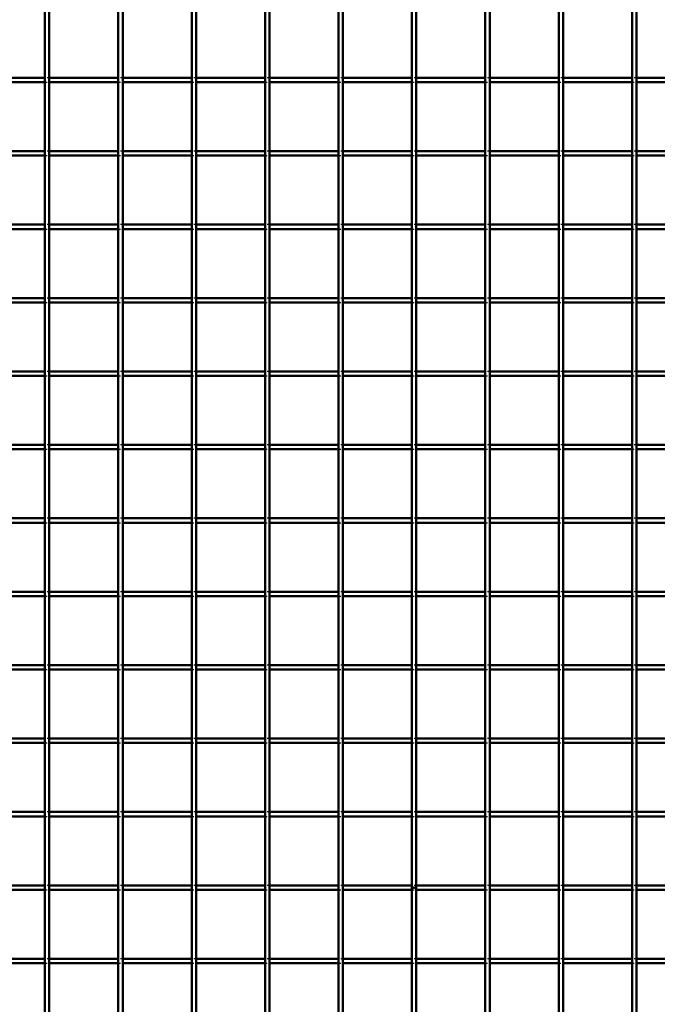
# Model space of a CAD drawing. Header units: millimetres. Extents: x -746 to 545, y -500 to 878.
# Tile 5 of 7: x -179 to 110, y -53 to 394. Entities that reach past the tile are written whole.
import ezdxf

# ---------------------------------------------------------------- set-up
doc = ezdxf.new("R2010")
doc.units = ezdxf.units.MM
doc.linetypes.add('Dashed', pattern=[2, 1, -1])
for name, color, linetype, lineweight in [('2d ConnectionPoints', 7, 'Continuous', 50), ('AM_0', 7, 'Continuous', 50), ('AM_9', 6, 'Dashed', 25)]:
    doc.layers.add(name, color=color, linetype=linetype, lineweight=lineweight)

# ---------------------------------------------------------------- blocks, each defined once
blk = doc.blocks.new('9_LP230332P35011000800VERTICALC7_0_in_LPP2303321180010003500_4')
at = {"layer": 'AM_0'}
for p, q in [((-167.65, -498), (-167.65, 498)), ((-165.65, -498), (-165.65, 498))]:
    blk.add_line(p, q, dxfattribs=at)
blk = doc.blocks.new('10_LP230332P35011000800VERTICALC8_0_in_LPP2303321180010003500_4')
at = {"layer": 'AM_0'}
for p, q in [((-134.32, -498), (-134.32, 498)), ((-132.32, -498), (-132.32, 498))]:
    blk.add_line(p, q, dxfattribs=at)
blk = doc.blocks.new('11_LP230332P35011000800VERTICALC9_0_in_LPP2303321180010003500_4')
at = {"layer": 'AM_0'}
for p, q in [((-100.99, -498), (-100.99, 498)), ((-98.99, -498), (-98.99, 498))]:
    blk.add_line(p, q, dxfattribs=at)
blk = doc.blocks.new('12_LP230332P35011000800VERTICALC10_0_in_LPP2303321180010003500_4')
at = {"layer": 'AM_0'}
for p, q in [((-67.66, -498), (-67.66, 498)), ((-65.66, -498), (-65.66, 498))]:
    blk.add_line(p, q, dxfattribs=at)
blk = doc.blocks.new('13_LP230332P35011000800VERTICALC11_0_in_LPP2303321180010003500_4')
at = {"layer": 'AM_0'}
for p, q in [((-34.33, -498), (-34.33, 498)), ((-32.33, -498), (-32.33, 498))]:
    blk.add_line(p, q, dxfattribs=at)
blk = doc.blocks.new('14_LP230332P35011000800VERTICALC12_0_in_LPP2303321180010003500_4')
at = {"layer": 'AM_0'}
for p, q in [((-1, -498), (-1, 498)), ((1, -498), (1, 498))]:
    blk.add_line(p, q, dxfattribs=at)
blk = doc.blocks.new('15_LP230332P35011000800VERTICALC13_0_in_LPP2303321180010003500_4')
at = {"layer": 'AM_0'}
for p, q in [((32.33, -498), (32.33, 498)), ((34.33, -498), (34.33, 498))]:
    blk.add_line(p, q, dxfattribs=at)
blk = doc.blocks.new('16_LP230332P35011000800VERTICALC14_0_in_LPP2303321180010003500_4')
at = {"layer": 'AM_0'}
for p, q in [((65.66, -498), (65.66, 498)), ((67.66, -498), (67.66, 498))]:
    blk.add_line(p, q, dxfattribs=at)
blk = doc.blocks.new('17_LP230332P35011000800VERTICALC15_0_in_LPP2303321180010003500_4')
at = {"layer": 'AM_0'}
for p, q in [((98.99, -498), (98.99, 498)), ((100.99, -498), (100.99, 498))]:
    blk.add_line(p, q, dxfattribs=at)
blk = doc.blocks.new('40_xkb1wy3oiiabw1kr33jkrdrge________0_in_LPP2303321180010003500_4')
at = {"layer": 'AM_0'}
for p, q in [((-167.65, -32.33), (-198.98, -32.33)), ((-167.65, -34.33), (-198.98, -34.33)), ((-167.65, -32.33), (-167.65, -34.33)), ((-165.65, -34.33), (-165.65, -32.33)), ((-134.32, -32.33), (-165.65, -32.33)), ((-134.32, -34.33), (-165.65, -34.33)), ((-134.32, -32.33), (-134.32, -34.33)), ((-132.32, -34.33), (-132.32, -32.33)), ((-100.99, -32.33), (-132.32, -32.33)), ((-100.99, -34.33), (-132.32, -34.33)), ((-100.99, -32.33), (-100.99, -34.33)), ((-98.99, -34.33), (-98.99, -32.33)), ((-67.66, -32.33), (-98.99, -32.33)), ((-67.66, -34.33), (-98.99, -34.33)), ((-67.66, -32.33), (-67.66, -34.33)), ((-65.66, -34.33), (-65.66, -32.33)), ((-34.33, -32.33), (-65.66, -32.33)), ((-34.33, -34.33), (-65.66, -34.33)), ((-34.33, -32.33), (-34.33, -34.33)), ((-32.33, -34.33), (-32.33, -32.33)), ((-1, -32.33), (-32.33, -32.33)), ((-1, -34.33), (-32.33, -34.33)), ((-1, -32.33), (-1, -34.33)), ((1, -34.33), (1, -32.33)), ((32.33, -32.33), (1, -32.33)), ((32.33, -34.33), (1, -34.33)), ((32.33, -32.33), (32.33, -34.33)), ((34.33, -34.33), (34.33, -32.33)), ((65.66, -32.33), (34.33, -32.33)), ((65.66, -34.33), (34.33, -34.33)), ((65.66, -32.33), (65.66, -34.33)), ((98.99, -32.33), (67.66, -32.33)), ((67.66, -34.33), (67.66, -32.33)), ((98.99, -34.33), (67.66, -34.33)), ((98.99, -32.33), (98.99, -34.33)), ((100.99, -34.33), (100.99, -32.33)), ((132.32, -32.33), (100.99, -32.33)), ((132.32, -34.33), (100.99, -34.33))]:
    blk.add_line(p, q, dxfattribs=at)
at = {"layer": 'AM_9'}
for p, q in [((-165.65, -32.33), (-167.65, -32.33)), ((-167.65, -34.33), (-165.65, -34.33)), ((-132.32, -32.33), (-134.32, -32.33)), ((-134.32, -34.33), (-132.32, -34.33)), ((-98.99, -32.33), (-100.99, -32.33)), ((-100.99, -34.33), (-98.99, -34.33)), ((-65.66, -32.33), (-67.66, -32.33)), ((-67.66, -34.33), (-65.66, -34.33)), ((-32.33, -32.33), (-34.33, -32.33)), ((-34.33, -34.33), (-32.33, -34.33)), ((1, -32.33), (-1, -32.33)), ((-1, -34.33), (1, -34.33)), ((34.33, -32.33), (32.33, -32.33)), ((32.33, -34.33), (34.33, -34.33)), ((67.66, -32.33), (65.66, -32.33)), ((65.66, -34.33), (67.66, -34.33)), ((100.99, -32.33), (98.99, -32.33)), ((98.99, -34.33), (100.99, -34.33))]:
    blk.add_line(p, q, dxfattribs=at)
blk = doc.blocks.new('41_pugq6lfga9k2mry7y4i0ac6al________0_in_LPP2303321180010003500_4')
at = {"layer": 'AM_0'}
for p, q in [((-167.65, 1), (-198.98, 1)), ((-167.65, 1), (-167.65, -1)), ((-165.65, -1), (-165.65, 1)), ((-134.32, 1), (-165.65, 1)), ((-134.32, 1), (-134.32, -1)), ((-132.32, -1), (-132.32, 1)), ((-100.99, 1), (-132.32, 1)), ((-100.99, 1), (-100.99, -1)), ((-98.99, -1), (-98.99, 1)), ((-67.66, 1), (-98.99, 1)), ((-67.66, 1), (-67.66, -1)), ((-65.66, -1), (-65.66, 1)), ((-34.33, 1), (-65.66, 1)), ((-34.33, 1), (-34.33, -1)), ((-32.33, -1), (-32.33, 1)), ((-1, 1), (-32.33, 1)), ((-1, 1), (-1, -1)), ((1, -1), (1, 1)), ((32.33, 1), (1, 1)), ((32.33, 1), (32.33, -1)), ((34.33, -1), (34.33, 1)), ((65.66, 1), (34.33, 1)), ((65.66, 1), (65.66, -1)), ((98.99, 1), (67.66, 1)), ((67.66, -1), (67.66, 1)), ((98.99, 1), (98.99, -1)), ((100.99, -1), (100.99, 1)), ((132.32, 1), (100.99, 1)), ((-167.65, -1), (-198.98, -1)), ((-134.32, -1), (-165.65, -1)), ((-100.99, -1), (-132.32, -1)), ((-67.66, -1), (-98.99, -1)), ((-34.33, -1), (-65.66, -1)), ((-1, -1), (-32.33, -1)), ((32.33, -1), (1, -1)), ((65.66, -1), (34.33, -1)), ((98.99, -1), (67.66, -1)), ((132.32, -1), (100.99, -1))]:
    blk.add_line(p, q, dxfattribs=at)
at = {"layer": 'AM_9'}
for p, q in [((-165.65, 1), (-167.65, 1)), ((-132.32, 1), (-134.32, 1)), ((-98.99, 1), (-100.99, 1)), ((-65.66, 1), (-67.66, 1)), ((-32.33, 1), (-34.33, 1)), ((1, 1), (-1, 1)), ((34.33, 1), (32.33, 1)), ((67.66, 1), (65.66, 1)), ((100.99, 1), (98.99, 1)), ((-167.65, -1), (-165.65, -1)), ((-134.32, -1), (-132.32, -1)), ((-100.99, -1), (-98.99, -1)), ((-67.66, -1), (-65.66, -1)), ((-34.33, -1), (-32.33, -1)), ((-1, -1), (1, -1)), ((32.33, -1), (34.33, -1)), ((65.66, -1), (67.66, -1)), ((98.99, -1), (100.99, -1))]:
    blk.add_line(p, q, dxfattribs=at)
blk = doc.blocks.new('42_sqgnwrau3m3qhb4ws3xx32l6j________0_in_LPP2303321180010003500_4')
at = {"layer": 'AM_0'}
for p, q in [((-167.65, 34.33), (-198.98, 34.33)), ((-167.65, 32.33), (-198.98, 32.33)), ((-167.65, 34.33), (-167.65, 32.33)), ((-165.65, 32.33), (-165.65, 34.33)), ((-134.32, 34.33), (-165.65, 34.33)), ((-134.32, 32.33), (-165.65, 32.33)), ((-134.32, 34.33), (-134.32, 32.33)), ((-132.32, 32.33), (-132.32, 34.33)), ((-100.99, 34.33), (-132.32, 34.33)), ((-100.99, 32.33), (-132.32, 32.33)), ((-100.99, 34.33), (-100.99, 32.33)), ((-98.99, 32.33), (-98.99, 34.33)), ((-67.66, 34.33), (-98.99, 34.33)), ((-67.66, 32.33), (-98.99, 32.33)), ((-67.66, 34.33), (-67.66, 32.33)), ((-65.66, 32.33), (-65.66, 34.33)), ((-34.33, 34.33), (-65.66, 34.33)), ((-34.33, 32.33), (-65.66, 32.33)), ((-34.33, 34.33), (-34.33, 32.33)), ((-32.33, 32.33), (-32.33, 34.33)), ((-1, 34.33), (-32.33, 34.33)), ((-1, 32.33), (-32.33, 32.33)), ((-1, 34.33), (-1, 32.33)), ((1, 32.33), (1, 34.33)), ((32.33, 34.33), (1, 34.33)), ((32.33, 32.33), (1, 32.33)), ((32.33, 34.33), (32.33, 32.33)), ((34.33, 32.33), (34.33, 34.33)), ((65.66, 34.33), (34.33, 34.33)), ((65.66, 32.33), (34.33, 32.33)), ((65.66, 34.33), (65.66, 32.33)), ((98.99, 34.33), (67.66, 34.33)), ((67.66, 32.33), (67.66, 34.33)), ((98.99, 32.33), (67.66, 32.33)), ((98.99, 34.33), (98.99, 32.33)), ((100.99, 32.33), (100.99, 34.33)), ((132.32, 34.33), (100.99, 34.33)), ((132.32, 32.33), (100.99, 32.33))]:
    blk.add_line(p, q, dxfattribs=at)
at = {"layer": 'AM_9'}
for p, q in [((-165.65, 34.33), (-167.65, 34.33)), ((-167.65, 32.33), (-165.65, 32.33)), ((-132.32, 34.33), (-134.32, 34.33)), ((-134.32, 32.33), (-132.32, 32.33)), ((-98.99, 34.33), (-100.99, 34.33)), ((-100.99, 32.33), (-98.99, 32.33)), ((-65.66, 34.33), (-67.66, 34.33)), ((-67.66, 32.33), (-65.66, 32.33)), ((-32.33, 34.33), (-34.33, 34.33)), ((-34.33, 32.33), (-32.33, 32.33)), ((1, 34.33), (-1, 34.33)), ((-1, 32.33), (1, 32.33)), ((34.33, 34.33), (32.33, 34.33)), ((32.33, 32.33), (34.33, 32.33)), ((67.66, 34.33), (65.66, 34.33)), ((65.66, 32.33), (67.66, 32.33)), ((100.99, 34.33), (98.99, 34.33)), ((98.99, 32.33), (100.99, 32.33))]:
    blk.add_line(p, q, dxfattribs=at)
blk = doc.blocks.new('43_4qn4ob4zchq7wpelfztzfkfbi________0_in_LPP2303321180010003500_4')
at = {"layer": 'AM_0'}
for p, q in [((-167.65, 67.66), (-198.98, 67.66)), ((-167.65, 67.66), (-167.65, 65.66)), ((-165.65, 65.66), (-165.65, 67.66)), ((-134.32, 67.66), (-165.65, 67.66)), ((-134.32, 67.66), (-134.32, 65.66)), ((-132.32, 65.66), (-132.32, 67.66)), ((-100.99, 67.66), (-132.32, 67.66)), ((-100.99, 67.66), (-100.99, 65.66)), ((-98.99, 65.66), (-98.99, 67.66)), ((-67.66, 67.66), (-98.99, 67.66)), ((-67.66, 67.66), (-67.66, 65.66)), ((-65.66, 65.66), (-65.66, 67.66)), ((-34.33, 67.66), (-65.66, 67.66)), ((-34.33, 67.66), (-34.33, 65.66)), ((-32.33, 65.66), (-32.33, 67.66)), ((-1, 67.66), (-32.33, 67.66)), ((-1, 67.66), (-1, 65.66)), ((1, 65.66), (1, 67.66)), ((32.33, 67.66), (1, 67.66)), ((32.33, 67.66), (32.33, 65.66)), ((34.33, 65.66), (34.33, 67.66)), ((65.66, 67.66), (34.33, 67.66)), ((65.66, 67.66), (65.66, 65.66)), ((98.99, 67.66), (67.66, 67.66)), ((67.66, 65.66), (67.66, 67.66)), ((98.99, 67.66), (98.99, 65.66)), ((100.99, 65.66), (100.99, 67.66)), ((132.32, 67.66), (100.99, 67.66)), ((-167.65, 65.66), (-198.98, 65.66)), ((-134.32, 65.66), (-165.65, 65.66)), ((-100.99, 65.66), (-132.32, 65.66)), ((-67.66, 65.66), (-98.99, 65.66)), ((-34.33, 65.66), (-65.66, 65.66)), ((-1, 65.66), (-32.33, 65.66)), ((32.33, 65.66), (1, 65.66)), ((65.66, 65.66), (34.33, 65.66)), ((98.99, 65.66), (67.66, 65.66)), ((132.32, 65.66), (100.99, 65.66))]:
    blk.add_line(p, q, dxfattribs=at)
at = {"layer": 'AM_9'}
for p, q in [((-165.65, 67.66), (-167.65, 67.66)), ((-132.32, 67.66), (-134.32, 67.66)), ((-98.99, 67.66), (-100.99, 67.66)), ((-65.66, 67.66), (-67.66, 67.66)), ((-32.33, 67.66), (-34.33, 67.66)), ((1, 67.66), (-1, 67.66)), ((34.33, 67.66), (32.33, 67.66)), ((67.66, 67.66), (65.66, 67.66)), ((100.99, 67.66), (98.99, 67.66)), ((-167.65, 65.66), (-165.65, 65.66)), ((-134.32, 65.66), (-132.32, 65.66)), ((-100.99, 65.66), (-98.99, 65.66)), ((-67.66, 65.66), (-65.66, 65.66)), ((-34.33, 65.66), (-32.33, 65.66)), ((-1, 65.66), (1, 65.66)), ((32.33, 65.66), (34.33, 65.66)), ((65.66, 65.66), (67.66, 65.66)), ((98.99, 65.66), (100.99, 65.66))]:
    blk.add_line(p, q, dxfattribs=at)
blk = doc.blocks.new('44_e1wbtwtw3xaeculc31n89eypa________0_in_LPP2303321180010003500_4')
at = {"layer": 'AM_0'}
for p, q in [((-167.65, 100.99), (-198.98, 100.99)), ((-167.65, 98.99), (-198.98, 98.99)), ((-167.65, 100.99), (-167.65, 98.99)), ((-165.65, 98.99), (-165.65, 100.99)), ((-134.32, 100.99), (-165.65, 100.99)), ((-134.32, 98.99), (-165.65, 98.99)), ((-134.32, 100.99), (-134.32, 98.99)), ((-132.32, 98.99), (-132.32, 100.99)), ((-100.99, 100.99), (-132.32, 100.99)), ((-100.99, 98.99), (-132.32, 98.99)), ((-100.99, 100.99), (-100.99, 98.99)), ((-98.99, 98.99), (-98.99, 100.99)), ((-67.66, 100.99), (-98.99, 100.99)), ((-67.66, 98.99), (-98.99, 98.99)), ((-67.66, 100.99), (-67.66, 98.99)), ((-65.66, 98.99), (-65.66, 100.99)), ((-34.33, 100.99), (-65.66, 100.99)), ((-34.33, 98.99), (-65.66, 98.99)), ((-34.33, 100.99), (-34.33, 98.99)), ((-32.33, 98.99), (-32.33, 100.99)), ((-1, 100.99), (-32.33, 100.99)), ((-1, 98.99), (-32.33, 98.99)), ((-1, 100.99), (-1, 98.99)), ((1, 98.99), (1, 100.99)), ((32.33, 100.99), (1, 100.99)), ((32.33, 98.99), (1, 98.99)), ((32.33, 100.99), (32.33, 98.99)), ((34.33, 98.99), (34.33, 100.99)), ((65.66, 100.99), (34.33, 100.99)), ((65.66, 98.99), (34.33, 98.99)), ((65.66, 100.99), (65.66, 98.99)), ((98.99, 100.99), (67.66, 100.99)), ((67.66, 98.99), (67.66, 100.99)), ((98.99, 98.99), (67.66, 98.99)), ((98.99, 100.99), (98.99, 98.99)), ((100.99, 98.99), (100.99, 100.99)), ((132.32, 100.99), (100.99, 100.99)), ((132.32, 98.99), (100.99, 98.99))]:
    blk.add_line(p, q, dxfattribs=at)
at = {"layer": 'AM_9'}
for p, q in [((-165.65, 100.99), (-167.65, 100.99)), ((-167.65, 98.99), (-165.65, 98.99)), ((-132.32, 100.99), (-134.32, 100.99)), ((-134.32, 98.99), (-132.32, 98.99)), ((-98.99, 100.99), (-100.99, 100.99)), ((-100.99, 98.99), (-98.99, 98.99)), ((-65.66, 100.99), (-67.66, 100.99)), ((-67.66, 98.99), (-65.66, 98.99)), ((-32.33, 100.99), (-34.33, 100.99)), ((-34.33, 98.99), (-32.33, 98.99)), ((1, 100.99), (-1, 100.99)), ((-1, 98.99), (1, 98.99)), ((34.33, 100.99), (32.33, 100.99)), ((32.33, 98.99), (34.33, 98.99)), ((67.66, 100.99), (65.66, 100.99)), ((65.66, 98.99), (67.66, 98.99)), ((100.99, 100.99), (98.99, 100.99)), ((98.99, 98.99), (100.99, 98.99))]:
    blk.add_line(p, q, dxfattribs=at)
blk = doc.blocks.new('45_d7mwcxdder4q5hnhq2jwkasdu________0_in_LPP2303321180010003500_4')
at = {"layer": 'AM_0'}
for p, q in [((-167.65, 134.32), (-198.98, 134.32)), ((-167.65, 134.32), (-167.65, 132.32)), ((-165.65, 132.32), (-165.65, 134.32)), ((-134.32, 134.32), (-165.65, 134.32)), ((-134.32, 134.32), (-134.32, 132.32)), ((-132.32, 132.32), (-132.32, 134.32)), ((-100.99, 134.32), (-132.32, 134.32)), ((-100.99, 134.32), (-100.99, 132.32)), ((-98.99, 132.32), (-98.99, 134.32)), ((-67.66, 134.32), (-98.99, 134.32)), ((-67.66, 134.32), (-67.66, 132.32)), ((-65.66, 132.32), (-65.66, 134.32)), ((-34.33, 134.32), (-65.66, 134.32)), ((-34.33, 134.32), (-34.33, 132.32)), ((-32.33, 132.32), (-32.33, 134.32)), ((-1, 134.32), (-32.33, 134.32)), ((-1, 134.32), (-1, 132.32)), ((1, 132.32), (1, 134.32)), ((32.33, 134.32), (1, 134.32)), ((32.33, 134.32), (32.33, 132.32)), ((34.33, 132.32), (34.33, 134.32)), ((65.66, 134.32), (34.33, 134.32)), ((65.66, 134.32), (65.66, 132.32)), ((98.99, 134.32), (67.66, 134.32)), ((67.66, 132.32), (67.66, 134.32)), ((98.99, 134.32), (98.99, 132.32)), ((100.99, 132.32), (100.99, 134.32)), ((132.32, 134.32), (100.99, 134.32)), ((-167.65, 132.32), (-198.98, 132.32)), ((-134.32, 132.32), (-165.65, 132.32)), ((-100.99, 132.32), (-132.32, 132.32)), ((-67.66, 132.32), (-98.99, 132.32)), ((-34.33, 132.32), (-65.66, 132.32)), ((-1, 132.32), (-32.33, 132.32)), ((32.33, 132.32), (1, 132.32)), ((65.66, 132.32), (34.33, 132.32)), ((98.99, 132.32), (67.66, 132.32)), ((132.32, 132.32), (100.99, 132.32))]:
    blk.add_line(p, q, dxfattribs=at)
at = {"layer": 'AM_9'}
for p, q in [((-165.65, 134.32), (-167.65, 134.32)), ((-132.32, 134.32), (-134.32, 134.32)), ((-98.99, 134.32), (-100.99, 134.32)), ((-65.66, 134.32), (-67.66, 134.32)), ((-32.33, 134.32), (-34.33, 134.32)), ((1, 134.32), (-1, 134.32)), ((34.33, 134.32), (32.33, 134.32)), ((67.66, 134.32), (65.66, 134.32)), ((100.99, 134.32), (98.99, 134.32)), ((-167.65, 132.32), (-165.65, 132.32)), ((-134.32, 132.32), (-132.32, 132.32)), ((-100.99, 132.32), (-98.99, 132.32)), ((-67.66, 132.32), (-65.66, 132.32)), ((-34.33, 132.32), (-32.33, 132.32)), ((-1, 132.32), (1, 132.32)), ((32.33, 132.32), (34.33, 132.32)), ((65.66, 132.32), (67.66, 132.32)), ((98.99, 132.32), (100.99, 132.32))]:
    blk.add_line(p, q, dxfattribs=at)
blk = doc.blocks.new('46_ymil5gs3ijvqv30kng18y4jqv________0_in_LPP2303321180010003500_4')
at = {"layer": 'AM_0'}
for p, q in [((-167.65, 167.65), (-198.98, 167.65)), ((-167.65, 165.65), (-198.98, 165.65)), ((-167.65, 167.65), (-167.65, 165.65)), ((-165.65, 165.65), (-165.65, 167.65)), ((-134.32, 167.65), (-165.65, 167.65)), ((-134.32, 165.65), (-165.65, 165.65)), ((-134.32, 167.65), (-134.32, 165.65)), ((-132.32, 165.65), (-132.32, 167.65)), ((-100.99, 167.65), (-132.32, 167.65)), ((-100.99, 165.65), (-132.32, 165.65)), ((-100.99, 167.65), (-100.99, 165.65)), ((-98.99, 165.65), (-98.99, 167.65)), ((-67.66, 167.65), (-98.99, 167.65)), ((-67.66, 165.65), (-98.99, 165.65)), ((-67.66, 167.65), (-67.66, 165.65)), ((-65.66, 165.65), (-65.66, 167.65)), ((-34.33, 167.65), (-65.66, 167.65)), ((-34.33, 165.65), (-65.66, 165.65)), ((-34.33, 167.65), (-34.33, 165.65)), ((-32.33, 165.65), (-32.33, 167.65)), ((-1, 167.65), (-32.33, 167.65)), ((-1, 165.65), (-32.33, 165.65)), ((-1, 167.65), (-1, 165.65)), ((1, 165.65), (1, 167.65)), ((32.33, 167.65), (1, 167.65)), ((32.33, 165.65), (1, 165.65)), ((32.33, 167.65), (32.33, 165.65)), ((34.33, 165.65), (34.33, 167.65)), ((65.66, 167.65), (34.33, 167.65)), ((65.66, 165.65), (34.33, 165.65)), ((65.66, 167.65), (65.66, 165.65)), ((98.99, 167.65), (67.66, 167.65)), ((67.66, 165.65), (67.66, 167.65)), ((98.99, 165.65), (67.66, 165.65)), ((98.99, 167.65), (98.99, 165.65)), ((100.99, 165.65), (100.99, 167.65)), ((132.32, 167.65), (100.99, 167.65)), ((132.32, 165.65), (100.99, 165.65))]:
    blk.add_line(p, q, dxfattribs=at)
at = {"layer": 'AM_9'}
for p, q in [((-165.65, 167.65), (-167.65, 167.65)), ((-167.65, 165.65), (-165.65, 165.65)), ((-132.32, 167.65), (-134.32, 167.65)), ((-134.32, 165.65), (-132.32, 165.65)), ((-98.99, 167.65), (-100.99, 167.65)), ((-100.99, 165.65), (-98.99, 165.65)), ((-65.66, 167.65), (-67.66, 167.65)), ((-67.66, 165.65), (-65.66, 165.65)), ((-32.33, 167.65), (-34.33, 167.65)), ((-34.33, 165.65), (-32.33, 165.65)), ((1, 167.65), (-1, 167.65)), ((-1, 165.65), (1, 165.65)), ((34.33, 167.65), (32.33, 167.65)), ((32.33, 165.65), (34.33, 165.65)), ((67.66, 167.65), (65.66, 167.65)), ((65.66, 165.65), (67.66, 165.65)), ((100.99, 167.65), (98.99, 167.65)), ((98.99, 165.65), (100.99, 165.65))]:
    blk.add_line(p, q, dxfattribs=at)
blk = doc.blocks.new('47_5vi1jihfvn9izcm4x3gjvme3o________0_in_LPP2303321180010003500_4')
at = {"layer": 'AM_0'}
for p, q in [((-167.65, 200.98), (-198.98, 200.98)), ((-167.65, 198.98), (-198.98, 198.98)), ((-167.65, 200.98), (-167.65, 198.98)), ((-165.65, 198.98), (-165.65, 200.98)), ((-134.32, 200.98), (-165.65, 200.98)), ((-134.32, 198.98), (-165.65, 198.98)), ((-134.32, 200.98), (-134.32, 198.98)), ((-132.32, 198.98), (-132.32, 200.98)), ((-100.99, 200.98), (-132.32, 200.98)), ((-100.99, 198.98), (-132.32, 198.98)), ((-100.99, 200.98), (-100.99, 198.98)), ((-98.99, 198.98), (-98.99, 200.98)), ((-67.66, 200.98), (-98.99, 200.98)), ((-67.66, 198.98), (-98.99, 198.98)), ((-67.66, 200.98), (-67.66, 198.98)), ((-65.66, 198.98), (-65.66, 200.98)), ((-34.33, 200.98), (-65.66, 200.98)), ((-34.33, 198.98), (-65.66, 198.98)), ((-34.33, 200.98), (-34.33, 198.98)), ((-32.33, 198.98), (-32.33, 200.98)), ((-1, 200.98), (-32.33, 200.98)), ((-1, 198.98), (-32.33, 198.98)), ((-1, 200.98), (-1, 198.98)), ((1, 198.98), (1, 200.98)), ((32.33, 200.98), (1, 200.98)), ((32.33, 198.98), (1, 198.98)), ((32.33, 200.98), (32.33, 198.98)), ((34.33, 198.98), (34.33, 200.98)), ((65.66, 200.98), (34.33, 200.98)), ((65.66, 198.98), (34.33, 198.98)), ((65.66, 200.98), (65.66, 198.98)), ((98.99, 200.98), (67.66, 200.98)), ((67.66, 198.98), (67.66, 200.98)), ((98.99, 198.98), (67.66, 198.98)), ((98.99, 200.98), (98.99, 198.98)), ((100.99, 198.98), (100.99, 200.98)), ((132.32, 200.98), (100.99, 200.98)), ((132.32, 198.98), (100.99, 198.98))]:
    blk.add_line(p, q, dxfattribs=at)
at = {"layer": 'AM_9'}
for p, q in [((-165.65, 200.98), (-167.65, 200.98)), ((-167.65, 198.98), (-165.65, 198.98)), ((-132.32, 200.98), (-134.32, 200.98)), ((-134.32, 198.98), (-132.32, 198.98)), ((-98.99, 200.98), (-100.99, 200.98)), ((-100.99, 198.98), (-98.99, 198.98)), ((-65.66, 200.98), (-67.66, 200.98)), ((-67.66, 198.98), (-65.66, 198.98)), ((-32.33, 200.98), (-34.33, 200.98)), ((-34.33, 198.98), (-32.33, 198.98)), ((1, 200.98), (-1, 200.98)), ((-1, 198.98), (1, 198.98)), ((34.33, 200.98), (32.33, 200.98)), ((32.33, 198.98), (34.33, 198.98)), ((67.66, 200.98), (65.66, 200.98)), ((65.66, 198.98), (67.66, 198.98)), ((100.99, 200.98), (98.99, 200.98)), ((98.99, 198.98), (100.99, 198.98))]:
    blk.add_line(p, q, dxfattribs=at)
blk = doc.blocks.new('48_z2j6dkanr4q1p88nl2137afbn________0_in_LPP2303321180010003500_4')
at = {"layer": 'AM_0'}
for p, q in [((-167.65, 234.31), (-198.98, 234.31)), ((-167.65, 234.31), (-167.65, 232.31)), ((-165.65, 232.31), (-165.65, 234.31)), ((-134.32, 234.31), (-165.65, 234.31)), ((-134.32, 234.31), (-134.32, 232.31)), ((-132.32, 232.31), (-132.32, 234.31)), ((-100.99, 234.31), (-132.32, 234.31)), ((-100.99, 234.31), (-100.99, 232.31)), ((-98.99, 232.31), (-98.99, 234.31)), ((-67.66, 234.31), (-98.99, 234.31)), ((-67.66, 234.31), (-67.66, 232.31)), ((-65.66, 232.31), (-65.66, 234.31)), ((-34.33, 234.31), (-65.66, 234.31)), ((-34.33, 234.31), (-34.33, 232.31)), ((-32.33, 232.31), (-32.33, 234.31)), ((-1, 234.31), (-32.33, 234.31)), ((-1, 234.31), (-1, 232.31)), ((1, 232.31), (1, 234.31)), ((32.33, 234.31), (1, 234.31)), ((32.33, 234.31), (32.33, 232.31)), ((34.33, 232.31), (34.33, 234.31)), ((65.66, 234.31), (34.33, 234.31)), ((65.66, 234.31), (65.66, 232.31)), ((98.99, 234.31), (67.66, 234.31)), ((67.66, 232.31), (67.66, 234.31)), ((98.99, 234.31), (98.99, 232.31)), ((100.99, 232.31), (100.99, 234.31)), ((132.32, 234.31), (100.99, 234.31)), ((-167.65, 232.31), (-198.98, 232.31)), ((-134.32, 232.31), (-165.65, 232.31)), ((-100.99, 232.31), (-132.32, 232.31)), ((-67.66, 232.31), (-98.99, 232.31)), ((-34.33, 232.31), (-65.66, 232.31)), ((-1, 232.31), (-32.33, 232.31)), ((32.33, 232.31), (1, 232.31)), ((65.66, 232.31), (34.33, 232.31)), ((98.99, 232.31), (67.66, 232.31)), ((132.32, 232.31), (100.99, 232.31))]:
    blk.add_line(p, q, dxfattribs=at)
at = {"layer": 'AM_9'}
for p, q in [((-165.65, 234.31), (-167.65, 234.31)), ((-132.32, 234.31), (-134.32, 234.31)), ((-98.99, 234.31), (-100.99, 234.31)), ((-65.66, 234.31), (-67.66, 234.31)), ((-32.33, 234.31), (-34.33, 234.31)), ((1, 234.31), (-1, 234.31)), ((34.33, 234.31), (32.33, 234.31)), ((67.66, 234.31), (65.66, 234.31)), ((100.99, 234.31), (98.99, 234.31)), ((-167.65, 232.31), (-165.65, 232.31)), ((-134.32, 232.31), (-132.32, 232.31)), ((-100.99, 232.31), (-98.99, 232.31)), ((-67.66, 232.31), (-65.66, 232.31)), ((-34.33, 232.31), (-32.33, 232.31)), ((-1, 232.31), (1, 232.31)), ((32.33, 232.31), (34.33, 232.31)), ((65.66, 232.31), (67.66, 232.31)), ((98.99, 232.31), (100.99, 232.31))]:
    blk.add_line(p, q, dxfattribs=at)
blk = doc.blocks.new('49_kx4duk6cpc9xhx6pdg2daw75e________0_in_LPP2303321180010003500_4')
at = {"layer": 'AM_0'}
for p, q in [((-167.65, 267.64), (-198.98, 267.64)), ((-167.65, 265.64), (-198.98, 265.64)), ((-167.65, 267.64), (-167.65, 265.64)), ((-165.65, 265.64), (-165.65, 267.64)), ((-134.32, 267.64), (-165.65, 267.64)), ((-134.32, 265.64), (-165.65, 265.64)), ((-134.32, 267.64), (-134.32, 265.64)), ((-132.32, 265.64), (-132.32, 267.64)), ((-100.99, 267.64), (-132.32, 267.64)), ((-100.99, 265.64), (-132.32, 265.64)), ((-100.99, 267.64), (-100.99, 265.64)), ((-98.99, 265.64), (-98.99, 267.64)), ((-67.66, 267.64), (-98.99, 267.64)), ((-67.66, 265.64), (-98.99, 265.64)), ((-67.66, 267.64), (-67.66, 265.64)), ((-65.66, 265.64), (-65.66, 267.64)), ((-34.33, 267.64), (-65.66, 267.64)), ((-34.33, 265.64), (-65.66, 265.64)), ((-34.33, 267.64), (-34.33, 265.64)), ((-32.33, 265.64), (-32.33, 267.64)), ((-1, 267.64), (-32.33, 267.64)), ((-1, 265.64), (-32.33, 265.64)), ((-1, 267.64), (-1, 265.64)), ((1, 265.64), (1, 267.64)), ((32.33, 267.64), (1, 267.64)), ((32.33, 265.64), (1, 265.64)), ((32.33, 267.64), (32.33, 265.64)), ((34.33, 265.64), (34.33, 267.64)), ((65.66, 267.64), (34.33, 267.64)), ((65.66, 265.64), (34.33, 265.64)), ((65.66, 267.64), (65.66, 265.64)), ((98.99, 267.64), (67.66, 267.64)), ((67.66, 265.64), (67.66, 267.64)), ((98.99, 265.64), (67.66, 265.64)), ((98.99, 267.64), (98.99, 265.64)), ((100.99, 265.64), (100.99, 267.64)), ((132.32, 267.64), (100.99, 267.64)), ((132.32, 265.64), (100.99, 265.64))]:
    blk.add_line(p, q, dxfattribs=at)
at = {"layer": 'AM_9'}
for p, q in [((-165.65, 267.64), (-167.65, 267.64)), ((-167.65, 265.64), (-165.65, 265.64)), ((-132.32, 267.64), (-134.32, 267.64)), ((-134.32, 265.64), (-132.32, 265.64)), ((-98.99, 267.64), (-100.99, 267.64)), ((-100.99, 265.64), (-98.99, 265.64)), ((-65.66, 267.64), (-67.66, 267.64)), ((-67.66, 265.64), (-65.66, 265.64)), ((-32.33, 267.64), (-34.33, 267.64)), ((-34.33, 265.64), (-32.33, 265.64)), ((1, 267.64), (-1, 267.64)), ((-1, 265.64), (1, 265.64)), ((34.33, 267.64), (32.33, 267.64)), ((32.33, 265.64), (34.33, 265.64)), ((67.66, 267.64), (65.66, 267.64)), ((65.66, 265.64), (67.66, 265.64)), ((100.99, 267.64), (98.99, 267.64)), ((98.99, 265.64), (100.99, 265.64))]:
    blk.add_line(p, q, dxfattribs=at)
blk = doc.blocks.new('50_p7smxjlzvhi2dup4km01cnmpj________0_in_LPP2303321180010003500_4')
at = {"layer": 'AM_0'}
for p, q in [((-167.65, 300.97), (-198.98, 300.97)), ((-167.65, 300.97), (-167.65, 298.97)), ((-165.65, 298.97), (-165.65, 300.97)), ((-134.32, 300.97), (-165.65, 300.97)), ((-134.32, 300.97), (-134.32, 298.97)), ((-132.32, 298.97), (-132.32, 300.97)), ((-100.99, 300.97), (-132.32, 300.97)), ((-100.99, 300.97), (-100.99, 298.97)), ((-98.99, 298.97), (-98.99, 300.97)), ((-67.66, 300.97), (-98.99, 300.97)), ((-67.66, 300.97), (-67.66, 298.97)), ((-65.66, 298.97), (-65.66, 300.97)), ((-34.33, 300.97), (-65.66, 300.97)), ((-34.33, 300.97), (-34.33, 298.97)), ((-32.33, 298.97), (-32.33, 300.97)), ((-1, 300.97), (-32.33, 300.97)), ((-1, 300.97), (-1, 298.97)), ((1, 298.97), (1, 300.97)), ((32.33, 300.97), (1, 300.97)), ((32.33, 300.97), (32.33, 298.97)), ((34.33, 298.97), (34.33, 300.97)), ((65.66, 300.97), (34.33, 300.97)), ((65.66, 300.97), (65.66, 298.97)), ((98.99, 300.97), (67.66, 300.97)), ((67.66, 298.97), (67.66, 300.97)), ((98.99, 300.97), (98.99, 298.97)), ((100.99, 298.97), (100.99, 300.97)), ((132.32, 300.97), (100.99, 300.97)), ((-167.65, 298.97), (-198.98, 298.97)), ((-134.32, 298.97), (-165.65, 298.97)), ((-100.99, 298.97), (-132.32, 298.97)), ((-67.66, 298.97), (-98.99, 298.97)), ((-34.33, 298.97), (-65.66, 298.97)), ((-1, 298.97), (-32.33, 298.97)), ((32.33, 298.97), (1, 298.97)), ((65.66, 298.97), (34.33, 298.97)), ((98.99, 298.97), (67.66, 298.97)), ((132.32, 298.97), (100.99, 298.97))]:
    blk.add_line(p, q, dxfattribs=at)
at = {"layer": 'AM_9'}
for p, q in [((-165.65, 300.97), (-167.65, 300.97)), ((-132.32, 300.97), (-134.32, 300.97)), ((-98.99, 300.97), (-100.99, 300.97)), ((-65.66, 300.97), (-67.66, 300.97)), ((-32.33, 300.97), (-34.33, 300.97)), ((1, 300.97), (-1, 300.97)), ((34.33, 300.97), (32.33, 300.97)), ((67.66, 300.97), (65.66, 300.97)), ((100.99, 300.97), (98.99, 300.97)), ((-167.65, 298.97), (-165.65, 298.97)), ((-134.32, 298.97), (-132.32, 298.97)), ((-100.99, 298.97), (-98.99, 298.97)), ((-67.66, 298.97), (-65.66, 298.97)), ((-34.33, 298.97), (-32.33, 298.97)), ((-1, 298.97), (1, 298.97)), ((32.33, 298.97), (34.33, 298.97)), ((65.66, 298.97), (67.66, 298.97)), ((98.99, 298.97), (100.99, 298.97))]:
    blk.add_line(p, q, dxfattribs=at)
blk = doc.blocks.new('51_mynzmpa9tjk75vkmjavjgo0mg________0_in_LPP2303321180010003500_4')
at = {"layer": 'AM_0'}
for p, q in [((-167.65, 334.3), (-198.98, 334.3)), ((-167.65, 332.3), (-198.98, 332.3)), ((-167.65, 334.3), (-167.65, 332.3)), ((-165.65, 332.3), (-165.65, 334.3)), ((-134.32, 334.3), (-165.65, 334.3)), ((-134.32, 332.3), (-165.65, 332.3)), ((-134.32, 334.3), (-134.32, 332.3)), ((-132.32, 332.3), (-132.32, 334.3)), ((-100.99, 334.3), (-132.32, 334.3)), ((-100.99, 332.3), (-132.32, 332.3)), ((-100.99, 334.3), (-100.99, 332.3)), ((-98.99, 332.3), (-98.99, 334.3)), ((-67.66, 334.3), (-98.99, 334.3)), ((-67.66, 332.3), (-98.99, 332.3)), ((-67.66, 334.3), (-67.66, 332.3)), ((-65.66, 332.3), (-65.66, 334.3)), ((-34.33, 334.3), (-65.66, 334.3)), ((-34.33, 332.3), (-65.66, 332.3)), ((-34.33, 334.3), (-34.33, 332.3)), ((-32.33, 332.3), (-32.33, 334.3)), ((-1, 334.3), (-32.33, 334.3)), ((-1, 332.3), (-32.33, 332.3)), ((-1, 334.3), (-1, 332.3)), ((1, 332.3), (1, 334.3)), ((32.33, 334.3), (1, 334.3)), ((32.33, 332.3), (1, 332.3)), ((32.33, 334.3), (32.33, 332.3)), ((34.33, 332.3), (34.33, 334.3)), ((65.66, 334.3), (34.33, 334.3)), ((65.66, 332.3), (34.33, 332.3)), ((65.66, 334.3), (65.66, 332.3)), ((98.99, 334.3), (67.66, 334.3)), ((67.66, 332.3), (67.66, 334.3)), ((98.99, 332.3), (67.66, 332.3)), ((98.99, 334.3), (98.99, 332.3)), ((100.99, 332.3), (100.99, 334.3)), ((132.32, 334.3), (100.99, 334.3)), ((132.32, 332.3), (100.99, 332.3))]:
    blk.add_line(p, q, dxfattribs=at)
at = {"layer": 'AM_9'}
for p, q in [((-165.65, 334.3), (-167.65, 334.3)), ((-167.65, 332.3), (-165.65, 332.3)), ((-132.32, 334.3), (-134.32, 334.3)), ((-134.32, 332.3), (-132.32, 332.3)), ((-98.99, 334.3), (-100.99, 334.3)), ((-100.99, 332.3), (-98.99, 332.3)), ((-65.66, 334.3), (-67.66, 334.3)), ((-67.66, 332.3), (-65.66, 332.3)), ((-32.33, 334.3), (-34.33, 334.3)), ((-34.33, 332.3), (-32.33, 332.3)), ((1, 334.3), (-1, 334.3)), ((-1, 332.3), (1, 332.3)), ((34.33, 334.3), (32.33, 334.3)), ((32.33, 332.3), (34.33, 332.3)), ((67.66, 334.3), (65.66, 334.3)), ((65.66, 332.3), (67.66, 332.3)), ((100.99, 334.3), (98.99, 334.3)), ((98.99, 332.3), (100.99, 332.3))]:
    blk.add_line(p, q, dxfattribs=at)
blk = doc.blocks.new('52_u5td7owe09g6szgpv2mfyvixe________0_in_LPP2303321180010003500_4')
at = {"layer": 'AM_0'}
for p, q in [((-167.65, 367.63), (-198.98, 367.63)), ((-167.65, 367.63), (-167.65, 365.63)), ((-165.65, 365.63), (-165.65, 367.63)), ((-134.32, 367.63), (-165.65, 367.63)), ((-134.32, 367.63), (-134.32, 365.63)), ((-132.32, 365.63), (-132.32, 367.63)), ((-100.99, 367.63), (-132.32, 367.63)), ((-100.99, 367.63), (-100.99, 365.63)), ((-98.99, 365.63), (-98.99, 367.63)), ((-67.66, 367.63), (-98.99, 367.63)), ((-67.66, 367.63), (-67.66, 365.63)), ((-65.66, 365.63), (-65.66, 367.63)), ((-34.33, 367.63), (-65.66, 367.63)), ((-34.33, 367.63), (-34.33, 365.63)), ((-32.33, 365.63), (-32.33, 367.63)), ((-1, 367.63), (-32.33, 367.63)), ((-1, 367.63), (-1, 365.63)), ((1, 365.63), (1, 367.63)), ((32.33, 367.63), (1, 367.63)), ((32.33, 367.63), (32.33, 365.63)), ((34.33, 365.63), (34.33, 367.63)), ((65.66, 367.63), (34.33, 367.63)), ((65.66, 367.63), (65.66, 365.63)), ((98.99, 367.63), (67.66, 367.63)), ((67.66, 365.63), (67.66, 367.63)), ((98.99, 367.63), (98.99, 365.63)), ((100.99, 365.63), (100.99, 367.63)), ((132.32, 367.63), (100.99, 367.63)), ((-167.65, 365.63), (-198.98, 365.63)), ((-134.32, 365.63), (-165.65, 365.63)), ((-100.99, 365.63), (-132.32, 365.63)), ((-67.66, 365.63), (-98.99, 365.63)), ((-34.33, 365.63), (-65.66, 365.63)), ((-1, 365.63), (-32.33, 365.63)), ((32.33, 365.63), (1, 365.63)), ((65.66, 365.63), (34.33, 365.63)), ((98.99, 365.63), (67.66, 365.63)), ((132.32, 365.63), (100.99, 365.63))]:
    blk.add_line(p, q, dxfattribs=at)
at = {"layer": 'AM_9'}
for p, q in [((-165.65, 367.63), (-167.65, 367.63)), ((-132.32, 367.63), (-134.32, 367.63)), ((-98.99, 367.63), (-100.99, 367.63)), ((-65.66, 367.63), (-67.66, 367.63)), ((-32.33, 367.63), (-34.33, 367.63)), ((1, 367.63), (-1, 367.63)), ((34.33, 367.63), (32.33, 367.63)), ((67.66, 367.63), (65.66, 367.63)), ((100.99, 367.63), (98.99, 367.63)), ((-167.65, 365.63), (-165.65, 365.63)), ((-134.32, 365.63), (-132.32, 365.63)), ((-100.99, 365.63), (-98.99, 365.63)), ((-67.66, 365.63), (-65.66, 365.63)), ((-34.33, 365.63), (-32.33, 365.63)), ((-1, 365.63), (1, 365.63)), ((32.33, 365.63), (34.33, 365.63)), ((65.66, 365.63), (67.66, 365.63)), ((98.99, 365.63), (100.99, 365.63))]:
    blk.add_line(p, q, dxfattribs=at)

msp = doc.modelspace()

# ---------------------------------------------------------------- linework, layer by layer
at = {"layer": '2d ConnectionPoints'}
msp.add_point((0, 0), dxfattribs=at)
msp.add_point((0, 0), dxfattribs=at)
msp.add_point((0, 0), dxfattribs=at)
msp.add_point((0, 0), dxfattribs=at)
msp.add_point((0, 0), dxfattribs=at)
msp.add_point((0, 0), dxfattribs=at)
msp.add_point((0, 0), dxfattribs=at)

# ---------------------------------------------------------------- block references
for name in ['9_LP230332P35011000800VERTICALC7_0_in_LPP2303321180010003500_4', '10_LP230332P35011000800VERTICALC8_0_in_LPP2303321180010003500_4', '11_LP230332P35011000800VERTICALC9_0_in_LPP2303321180010003500_4', '12_LP230332P35011000800VERTICALC10_0_in_LPP2303321180010003500_4', '13_LP230332P35011000800VERTICALC11_0_in_LPP2303321180010003500_4', '14_LP230332P35011000800VERTICALC12_0_in_LPP2303321180010003500_4', '15_LP230332P35011000800VERTICALC13_0_in_LPP2303321180010003500_4', '16_LP230332P35011000800VERTICALC14_0_in_LPP2303321180010003500_4', '17_LP230332P35011000800VERTICALC15_0_in_LPP2303321180010003500_4', '52_u5td7owe09g6szgpv2mfyvixe________0_in_LPP2303321180010003500_4', '51_mynzmpa9tjk75vkmjavjgo0mg________0_in_LPP2303321180010003500_4', '50_p7smxjlzvhi2dup4km01cnmpj________0_in_LPP2303321180010003500_4', '49_kx4duk6cpc9xhx6pdg2daw75e________0_in_LPP2303321180010003500_4', '48_z2j6dkanr4q1p88nl2137afbn________0_in_LPP2303321180010003500_4', '47_5vi1jihfvn9izcm4x3gjvme3o________0_in_LPP2303321180010003500_4', '46_ymil5gs3ijvqv30kng18y4jqv________0_in_LPP2303321180010003500_4', '45_d7mwcxdder4q5hnhq2jwkasdu________0_in_LPP2303321180010003500_4', '44_e1wbtwtw3xaeculc31n89eypa________0_in_LPP2303321180010003500_4', '43_4qn4ob4zchq7wpelfztzfkfbi________0_in_LPP2303321180010003500_4', '42_sqgnwrau3m3qhb4ws3xx32l6j________0_in_LPP2303321180010003500_4', '41_pugq6lfga9k2mry7y4i0ac6al________0_in_LPP2303321180010003500_4', '40_xkb1wy3oiiabw1kr33jkrdrge________0_in_LPP2303321180010003500_4']:
    msp.add_blockref(name, (0, 0))

doc.saveas('drawing.dxf')
